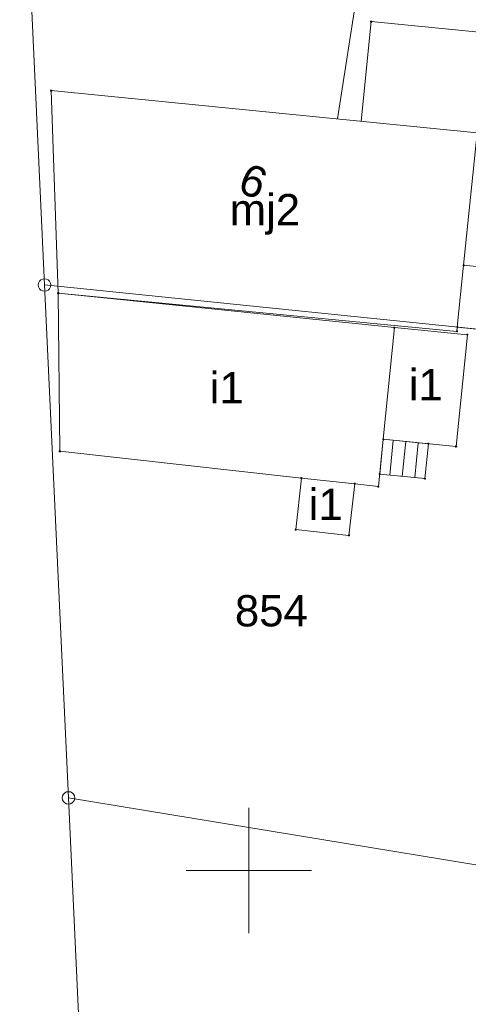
# Paper-space layout 'A-01 PLAN SYTUACYJNY' of a CAD drawing. Header units: millimetres. Extents: x 0 to 900, y 0 to 750.
# Tile 18 of 105: x 77 to 113, y 582 to 661. Entities that reach past the tile are written whole.
import ezdxf
from ezdxf.xclip import XClip

# ---------------------------------------------------------------- set-up
doc = ezdxf.new("R2010")
doc.units = ezdxf.units.MM
doc.header["$MEASUREMENT"] = 0
doc.header["$XCLIPFRAME"] = 0
doc.layers.add('A_mapa_Nr_pióra__2', color=8, linetype='Continuous', lineweight=13)
doc.layers.add('A_podrys', color=7, linetype='Continuous')
doc.styles.add('STYL_AUTOMATYCZNY_1', font='arial.ttf')

# ---------------------------------------------------------------- blocks, each defined once
blk = doc.blocks.new('Rysunek_3_3', base_point=(-1239.757, 488.381))
at = {"layer": 'A_mapa_Nr_pióra__2', "color": 8, "linetype": 'Continuous', "lineweight": 13, "ltscale": 0.2, "flags": 128}
for points in [[(148.164, 632.295), (152.723, 658.235), (146.262, 667.714), (77.183, 681.931), (79.165, 639.331)], [(105.222, 660.348), (105.222, 660.38), (105.251, 660.409), (105.283, 660.409), (105.312, 660.38), (105.312, 660.348), (105.283, 660.319), (105.251, 660.319)], [(79.655, 654.839), (79.655, 654.871), (79.684, 654.9), (79.716, 654.9), (79.745, 654.871), (79.745, 654.839), (79.716, 654.81), (79.684, 654.81)], [(112.117, 635.629), (112.151, 635.967), (112.654, 640.902), (113.734, 651.487), (79.7, 654.855), (80.263, 638.681)], [(112.654, 640.902), (116.753, 640.484), (116.25, 635.549), (112.151, 635.967)], [(112.609, 640.886), (112.609, 640.918), (112.638, 640.947), (112.67, 640.947), (112.699, 640.918), (112.699, 640.886), (112.67, 640.857), (112.638, 640.857)], [(79.165, 639.831), (79.32, 639.806), (79.459, 639.735), (79.57, 639.625), (79.641, 639.485), (79.665, 639.331), (79.641, 639.176), (79.57, 639.037), (79.459, 638.926), (79.32, 638.855), (79.165, 638.831), (79.011, 638.855), (78.871, 638.926), (78.761, 639.037), (78.69, 639.176), (78.665, 639.331), (78.69, 639.485), (78.761, 639.625), (78.871, 639.735), (79.011, 639.806)], [(117.207, 592.453), (147.186, 592.335), (148.164, 632.295), (79.165, 639.331), (81.087, 598.371)], [(80.218, 638.665), (80.218, 638.697), (80.247, 638.726), (80.279, 638.726), (80.308, 638.697), (80.308, 638.665), (80.279, 638.636), (80.247, 638.636)], [(105.849, 623.233), (106.237, 627.015), (107.123, 635.928), (80.263, 638.681), (80.392, 626.049), (99.697, 623.915), (103.957, 623.455)], [(106.237, 627.015), (112.057, 626.435), (112.957, 635.355), (107.123, 635.928)], [(107.078, 635.913), (107.078, 635.944), (107.107, 635.973), (107.139, 635.973), (107.168, 635.944), (107.168, 635.913), (107.139, 635.883), (107.107, 635.883)], [(112.072, 635.613), (112.072, 635.645), (112.101, 635.674), (112.133, 635.674), (112.162, 635.645), (112.162, 635.613), (112.133, 635.584), (112.101, 635.584)], [(112.106, 635.951), (112.106, 635.983), (112.135, 636.012), (112.167, 636.012), (112.196, 635.983), (112.196, 635.951), (112.167, 635.922), (112.135, 635.922)], [(112.912, 635.34), (112.912, 635.371), (112.941, 635.4), (112.973, 635.4), (113.002, 635.371), (113.002, 635.34), (112.973, 635.31), (112.941, 635.31)], [(109.561, 623.87), (109.838, 626.657), (106.237, 627.015), (105.951, 624.228)], [(106.192, 627), (106.192, 627.031), (106.221, 627.06), (106.253, 627.06), (106.282, 627.031), (106.282, 627), (106.253, 626.97), (106.221, 626.97)], [(109.793, 626.641), (109.793, 626.673), (109.822, 626.702), (109.854, 626.702), (109.883, 626.673), (109.883, 626.641), (109.854, 626.612), (109.822, 626.612)], [(80.347, 626.033), (80.347, 626.065), (80.376, 626.094), (80.408, 626.094), (80.437, 626.065), (80.437, 626.033), (80.408, 626.004), (80.376, 626.004)], [(112.012, 626.42), (112.012, 626.451), (112.041, 626.48), (112.073, 626.48), (112.102, 626.451), (112.102, 626.42), (112.073, 626.39), (112.041, 626.39)], [(99.697, 623.915), (99.237, 619.795), (103.497, 619.335), (103.957, 623.455)], [(99.652, 623.9), (99.652, 623.931), (99.681, 623.96), (99.713, 623.96), (99.742, 623.931), (99.742, 623.9), (99.713, 623.87), (99.681, 623.87)], [(103.912, 623.44), (103.912, 623.471), (103.941, 623.5), (103.973, 623.5), (104.002, 623.471), (104.002, 623.44), (103.973, 623.41), (103.941, 623.41)], [(105.906, 624.212), (105.906, 624.244), (105.936, 624.273), (105.967, 624.273), (105.996, 624.244), (105.996, 624.212), (105.967, 624.183), (105.936, 624.183)], [(109.516, 623.855), (109.516, 623.886), (109.545, 623.915), (109.576, 623.915), (109.606, 623.886), (109.606, 623.855), (109.576, 623.825), (109.545, 623.825)], [(105.804, 623.217), (105.804, 623.248), (105.834, 623.278), (105.865, 623.278), (105.894, 623.248), (105.894, 623.217), (105.865, 623.188), (105.834, 623.188)], [(99.192, 619.78), (99.192, 619.811), (99.221, 619.84), (99.253, 619.84), (99.282, 619.811), (99.282, 619.78), (99.253, 619.75), (99.221, 619.75)], [(103.452, 619.32), (103.452, 619.351), (103.481, 619.38), (103.513, 619.38), (103.542, 619.351), (103.542, 619.32), (103.513, 619.29), (103.481, 619.29)], [(81.087, 598.871), (81.242, 598.847), (81.381, 598.776), (81.492, 598.665), (81.563, 598.526), (81.587, 598.371), (81.563, 598.217), (81.492, 598.077), (81.381, 597.967), (81.242, 597.896), (81.087, 597.871), (80.933, 597.896), (80.793, 597.967), (80.683, 598.077), (80.612, 598.217), (80.587, 598.371), (80.612, 598.526), (80.683, 598.665), (80.793, 598.776), (80.933, 598.847)], [(145.907, 540.323), (146.687, 572.355), (147.186, 592.335), (117.207, 592.453), (81.087, 598.371), (82.849, 560.452)]]:
    blk.add_lwpolyline(points, close=True, dxfattribs=at)
for points in [[(102.588, 652.59), (104.036, 662.002), (106.277, 676.774)], [(104.479, 652.403), (105.267, 660.364), (152.635, 655.676)], [(107.037, 626.936), (106.761, 624.148)], [(108.032, 626.837), (107.756, 624.049)], [(109.027, 626.737), (108.751, 623.951)], [(95.497, 587.575), (95.497, 597.575)], [(100.497, 592.575), (90.497, 592.575)]]:
    blk.add_lwpolyline(points, dxfattribs=at)
at = {"layer": 'A_mapa_Nr_pióra__2', "color": 8, "linetype": 'Continuous', "lineweight": 13, "insert": (97.221, 648.473), "char_height": 2.5, "attachment_point": 7, "rotation": 159.00001, "style": 'STYL_AUTOMATYCZNY_1'}
blk.add_mtext('\\A1;{\\pql;\\fArial|b0|i0|c238|p0;\\W1.000000;9}', dxfattribs=at)
at = {"layer": 'A_mapa_Nr_pióra__2', "color": 8, "linetype": 'Continuous', "lineweight": 13, "char_height": 2.5, "attachment_point": 7, "style": 'STYL_AUTOMATYCZNY_1'}
for s, insert in [('\\A1;{\\pql;\\fArial|b0|i0|c238|p0;\\W1.000000;mj2}', (93.963, 643.346)), ('\\A1;{\\pql;\\fArial|b0|i0|c238|p0;\\W1.000000;i1}', (92.367, 629.872)), ('\\A1;{\\pql;\\fArial|b0|i0|c238|p0;\\W1.000000;i1}', (108.271, 630.113)), ('\\A1;{\\pql;\\fArial|b0|i0|c238|p0;\\W1.000000;i1}', (100.271, 620.556)), ('\\A1;{\\pql;\\fArial|b0|i0|c238|p0;\\W1.000000;854}', (94.379, 612.033))]:
    blk.add_mtext(s, dxfattribs=dict(at, insert=insert))

psp = doc.layouts.new('A-01 PLAN SYTUACYJNY')

# ---------------------------------------------------------------- block references
at = {"layer": 'A_podrys', "color": 37, "linetype": 'Continuous', "lineweight": 5, "true_color": 0x656532}
ref = psp.add_blockref('Rysunek_3_3', (-1239.757, 488.381), dxfattribs=at)
XClip(ref).set_block_clipping_path([(29.90003743, 157.4723136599), (895.1, 745.1)])

doc.saveas('drawing.dxf')
